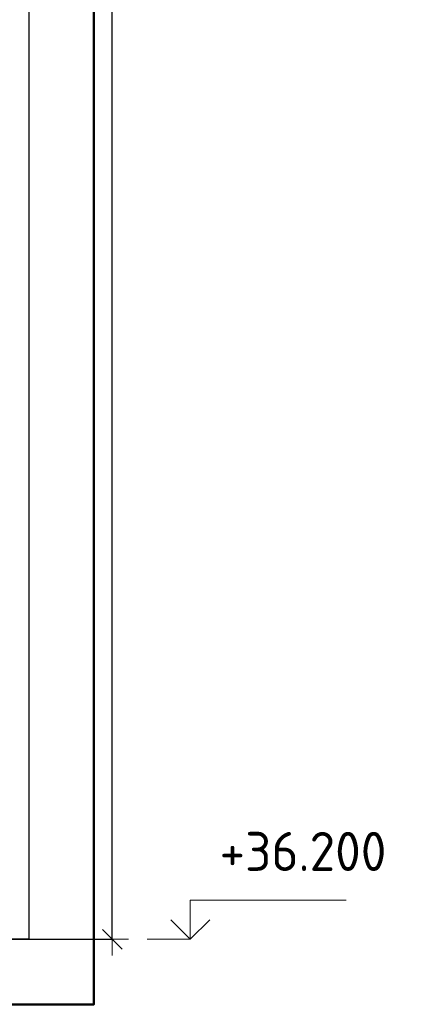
# Model space of a CAD drawing. Header units: millimetres. Extents: x -2995 to 60896, y -2809 to 57831.
# Tile 91 of 169: x 40313 to 40900, y 22642 to 24156. Entities that reach past the tile are written whole.
import ezdxf

# ---------------------------------------------------------------- set-up
doc = ezdxf.new("R2010")
doc.units = ezdxf.units.MM
doc.header["$PDMODE"] = 65
for name, color, linetype, lineweight in [('Standard', 7, 'Continuous', 25), ('Высотная отметки_ общее', 7, 'Continuous', 13), ('Размерная линия_ общее', 7, 'Continuous', 13)]:
    doc.layers.add(name, color=color, linetype=linetype, lineweight=lineweight)
doc.styles.add('ISOCPEUR', font='ISOCPEUR')
doc.dimstyles.new('DIMSTYLE_5', dxfattribs={"dimtxt": 44, "dimasz": 50, "dimexe": 0, "dimexo": 0, "dimgap": 22, "dimtad": 2, "dimdec": 0, "dimrnd": 5, "dimzin": 12, "dimdsep": 46, "dimtxsty": 'ISOCPEUR', "dimblk1": 'ALL_ML_STRICH', "dimblk2": 'ALL_ML_STRICH', "dimsah": 1, "dimcen": 0, "dimclrd": 7, "dimclre": 256, "dimclrt": 7, "dimadec": 0, "dimazin": 0, "dimtfac": 1, "dimtdec": 0, "dimtix": 1, "dimtmove": 2, "dimatfit": 3, "dimfxl": 0, "dimtzin": 0, "dimlwd": 0, "dimlwe": -3, "dimarcsym": 0})

# ---------------------------------------------------------------- blocks, each defined once
blk = doc.blocks.new('ALL_ML_STRICH')
at = {"color": 0, "linetype": 'ByBlock', "lineweight": -2}
for p, q in [((0, -0.5), (0, 0.5)), ((-1, 0), (0.5, 0)), ((-0.3, -0.3), (0.3, 0.3))]:
    blk.add_line(p, q, dxfattribs=at)
blk = doc.blocks.new('*D217')
at = {"layer": 'DEFPOINTS', "color": 7, "linetype": 'Continuous', "lineweight": 13, "transparency": 33554687}
for p in [(40028.2, 25862), (40076.2, 22742), (40455.5, 22742)]:
    blk.add_point(p, dxfattribs=at)
at = {"layer": 'Размерная линия_ общее', "color": 253, "linetype": 'Continuous', "lineweight": -2, "true_color": 0xa0a0a0, "transparency": 33554687}
for p, q in [((40048.2, 25862), (40455.5, 25862)), ((40096.2, 22742), (40455.5, 22742))]:
    blk.add_line(p, q, dxfattribs=at)
at = {"layer": 'Размерная линия_ общее', "color": 7, "linetype": 'Continuous', "lineweight": -2, "transparency": 33554687}
blk.add_line((40455.5, 22742), (40455.5, 25862), dxfattribs=at)
at = {"layer": 'Размерная линия_ общее', "color": 7, "linetype": 'Continuous', "lineweight": 13, "transparency": 33554687, "xscale": 50, "yscale": 50, "zscale": 50}
for p, rotation in [((40455.5, 25862), 90), ((40455.5, 22742), 270)]:
    blk.add_blockref('ALL_ML_STRICH', p, dxfattribs=dict(at, rotation=rotation))
at = {"layer": 'Размерная линия_ общее', "color": 7, "linetype": 'Continuous', "lineweight": 13, "transparency": 33554687, "insert": (40418.5, 24308.6), "char_height": 44, "width": 176, "attachment_point": 5, "rotation": 90, "style": 'ISOCPEUR'}
blk.add_mtext('\\A1;{3120}', dxfattribs=at)
blk = doc.blocks.new('COMPLEX_ELEVATIONDIM_7')
at = {"layer": 'Высотная отметки_ общее', "color": 7, "linetype": 'Continuous', "lineweight": 13, "transparency": 33554687}
for p, q in [((40575.5, 22742), (40575.5, 22802)), ((40575.5, 22802), (40815.5, 22802)), ((40575.5, 22742), (40545.5, 22772)), ((40575.5, 22742), (40605.5, 22772)), ((40575.5, 22742), (40575.5, 22742)), ((40575.5, 22742), (40575.5, 22742)), ((40575.5, 22742), (40575.5, 22742)), ((40575.5, 22742), (40575.5, 22742))]:
    blk.add_line(p, q, dxfattribs=at)
blk.add_lwpolyline([(40575.5, 22742), (40515.5, 22742), (40515.5, 22742), (40509.3, 22742)], dxfattribs=at)
at = {"layer": 'Высотная отметки_ общее', "color": 7, "linetype": 'Continuous', "lineweight": 13, "transparency": 33554687, "insert": (40620.5, 22847), "char_height": 60, "width": 298.477, "attachment_point": 7, "style": 'ISOCPEUR'}
blk.add_mtext('\\W0.96;+36.200', dxfattribs=at)

msp = doc.modelspace()

# ---------------------------------------------------------------- linework, layer by layer
at = {"layer": 'Standard', "color": 52, "linetype": 'Continuous', "lineweight": -3, "transparency": 33554687}
for p, q in [((40327.1, 26115.8), (40327.1, 22742)), ((40327.1, 26115.8), (40327.1, 22742)), ((39549.8, 22742), (40327.1, 22742)), ((40327.1, 22742), (39549.8, 22742))]:
    msp.add_line(p, q, dxfattribs=at)
at = {"layer": 'Standard', "color": 7, "linetype": 'Continuous', "lineweight": 50, "transparency": 33554687}
msp.add_lwpolyline([(39449.8, 22642), (40427.1, 22642), (40427.1, 26215.8), (39449.8, 26215.8), (39449.8, 22642)], dxfattribs=at)

# ---------------------------------------------------------------- block references
at = {"layer": 'Высотная отметки_ общее', "color": 7, "linetype": 'Continuous', "lineweight": 13, "transparency": 33554687}
msp.add_blockref('COMPLEX_ELEVATIONDIM_7', (0, 0), dxfattribs=at)

# ---------------------------------------------------------------- dimensions: what is measured, and where the dimension line sits
at = {"layer": 'Размерная линия_ общее', "color": 7, "linetype": 'Continuous', "lineweight": 13, "transparency": 33554687}
dim = msp.add_linear_dim(base=(40455.5, 25862), p1=(40096.2, 22742), p2=(40048.2, 25862), angle=90, dimstyle='DIMSTYLE_5', override={"dimpost": '<>', "dimclrd": 7, "dimclre": 253, "dimclrt": 7, "dimlwd": 0, "dimlwe": 65533}, dxfattribs=at)
dim.commit()
dim.dimension.update_dxf_attribs({"geometry": '*D217', "text_midpoint": (40418.5, 24308.6), "dimtype": 160})

doc.saveas('drawing.dxf')
